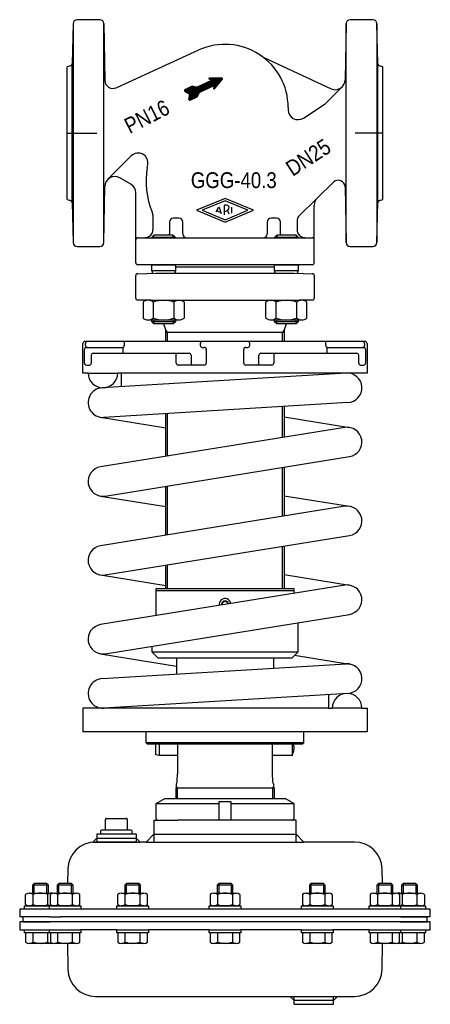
# Model space of a CAD drawing. Extents: x -104 to 104, y -413 to 86.
import ezdxf
from ezdxf.enums import TextEntityAlignment as Align

# ---------------------------------------------------------------- set-up
doc = ezdxf.new("R2010")
doc.units = 0
doc.layers.get('0').update_dxf_attribs({"linetype": 'CONTINUOUS'})

# ---------------------------------------------------------------- blocks, each defined once
blk = doc.blocks.new('*X0')
at = {"color": 7}
for p, q in [((-17.12, 45.67), (-7.82, 54.97)), ((-16.59, 45.92), (-7.29, 55.22)), ((-16.06, 46.17), (-6.76, 55.47)), ((-12.43, 49.51), (-5.34, 56.6)), ((-11.9, 49.76), (-5.05, 56.61)), ((-11.37, 50.01), (-4.77, 56.61)), ((-10.84, 50.25), (-4.48, 56.61)), ((-10.31, 50.5), (-4.19, 56.62)), ((-9.78, 50.75), (-3.91, 56.62)), ((-9.25, 51), (-3.62, 56.62)), ((-8.72, 51.24), (-3.34, 56.63)), ((-8.19, 51.49), (-3.05, 56.63)), ((-8.13, 56.35), (-7.92, 56.57)), ((-8.06, 56.14), (-7.63, 56.57)), ((-7.88, 56.04), (-7.34, 56.58)), ((-7.68, 55.96), (-7.06, 56.58)), ((-7.66, 51.74), (-2.76, 56.63)), ((-7.49, 55.87), (-6.77, 56.58)), ((-7.29, 55.78), (-6.49, 56.59)), ((-7.13, 51.98), (-2.48, 56.64)), ((-7.1, 55.69), (-6.2, 56.59)), ((-6.9, 55.61), (-5.91, 56.6)), ((-6.71, 55.52), (-5.63, 56.6)), ((-6.6, 52.23), (-2.19, 56.64)), ((-6.07, 52.48), (-1.9, 56.64)), ((-5.81, 51.32), (-1.75, 55.38)), ((-5.72, 51.7), (-1.25, 56.16)), ((-5.61, 52.09), (-1.31, 56.39)), ((-5.54, 52.73), (-1.63, 56.63)), ((-5.49, 52.49), (-1.44, 56.54)), ((-20.53, 50.47), (-20.08, 50.91)), ((-20.5, 50.21), (-19.55, 51.16)), ((-20.39, 50.03), (-19.02, 51.4)), ((-20.23, 49.92), (-18.49, 51.65)), ((-20.05, 49.81), (-17.96, 51.9)), ((-19.88, 49.7), (-17.43, 52.14)), ((-19.7, 49.59), (-16.9, 52.39)), ((-19.53, 49.49), (-16.48, 52.53)), ((-19.35, 49.38), (-16.24, 52.49)), ((-19.17, 49.27), (-16.01, 52.44)), ((-19, 49.17), (-15.78, 52.39)), ((-18.82, 49.06), (-15.54, 52.34)), ((-18.65, 48.95), (-15.31, 52.29)), ((-18.47, 48.85), (-15.08, 52.24)), ((-18.42, 45.79), (-10.47, 53.74)), ((-18.39, 46.1), (-11, 53.49)), ((-18.34, 45.58), (-9.94, 53.99)), ((-18.34, 46.43), (-11.53, 53.24)), ((-18.29, 46.77), (-12.06, 53)), ((-18.29, 48.74), (-14.84, 52.19)), ((-18.23, 47.1), (-12.59, 52.75)), ((-18.2, 45.44), (-9.41, 54.23)), ((-18.18, 47.44), (-13.12, 52.5)), ((-18.15, 48.6), (-14.61, 52.14)), ((-18.13, 47.77), (-13.65, 52.26)), ((-18.08, 48.1), (-14.12, 52.06)), ((-18.06, 48.4), (-14.37, 52.09)), ((-18, 45.36), (-8.88, 54.48)), ((-17.65, 45.42), (-8.35, 54.73)), ((-5.71, 51.14), (-3.49, 53.36)), ((-5.46, 51.11), (-5.23, 51.34)), ((-15.53, 46.41), (-13.1, 48.84)), ((-15, 46.66), (-13.43, 48.23)), ((-14.47, 46.91), (-13.75, 47.63))]:
    blk.add_line(p, q, dxfattribs=at)
blk = doc.blocks.new('DMA160', base_point=(-104, -413.23))
at = {"color": 7}
for p, q in [((-34.87, -311.44), (-30.5, -308.92)), ((-30.5, -308.92), (-24.9, -308.92)), ((-24.9, -308.92), (-24.05, -308.92)), ((-24.05, -308.92), (24.05, -308.92)), ((24.05, -308.92), (24.9, -308.92)), ((24.9, -308.92), (30.5, -308.92)), ((34.87, -311.44), (30.5, -308.92)), ((-34.87, -318.92), (-34.87, -311.44)), ((-34.87, -311.44), (-3, -311.44)), ((-3, -310.42), (3, -310.42)), ((-3, -319.92), (-3, -310.42)), ((3, -310.42), (3, -319.92)), ((3, -311.44), (34.87, -311.44)), ((34.87, -311.44), (34.87, -318.92)), ((-60.5, -324.92), (-60.5, -319.42)), ((-60, -318.92), (-50, -318.92)), ((-49.5, -319.42), (-49.5, -324.92)), ((-36, -319.92), (-36, -330.92)), ((-36, -319.92), (-33.87, -319.92)), ((-33.87, -319.92), (-24.05, -319.92)), ((-3, -319.92), (-24.05, -319.92)), ((3, -319.92), (-3, -319.92)), ((33.87, -319.92), (3, -319.92)), ((36, -319.92), (33.87, -319.92)), ((36, -330.92), (36, -319.92)), ((-65, -328.92), (-67, -330.92)), ((-65, -326.92), (-65, -330.92)), ((-63, -326.92), (-65, -326.92)), ((-65, -328.92), (-45, -328.92)), ((-63, -325.42), (-63, -326.92)), ((-47, -326.92), (-63, -326.92)), ((-47.5, -324.92), (-62.5, -324.92)), ((-47, -326.92), (-47, -325.42)), ((-45, -326.92), (-47, -326.92)), ((-45, -326.92), (-45, -330.92)), ((-45, -328.92), (-43, -330.92)), ((-36, -326.92), (-40, -330.92)), ((-36, -326.92), (36, -326.92)), ((40, -330.92), (36, -326.92)), ((-67, -330.92), (-65.58, -330.92)), ((-45, -330.92), (-65.58, -330.92)), ((-65.58, -330.92), (-65, -330.92)), ((-65, -330.92), (-45, -330.92)), ((-45, -330.92), (-43, -330.92)), ((-40, -330.92), (-43, -330.92)), ((-40, -330.92), (-36, -330.92)), ((-36, -330.92), (36, -330.92)), ((36, -330.92), (40, -330.92)), ((65.58, -330.92), (40, -330.92)), ((-79.58, -344.67), (-79.71, -352.02)), ((79.71, -352.02), (79.58, -344.67)), ((-96.7, -352.02), (-97.5, -352.82)), ((-97.5, -352.82), (-97.5, -356.81)), ((-89.5, -352.82), (-97.5, -352.82)), ((-90.3, -352.02), (-96.7, -352.02)), ((-96.7, -356.81), (-96.7, -352.02)), ((-89.5, -352.82), (-90.3, -352.02)), ((-90.3, -356.81), (-90.3, -352.02)), ((-89.5, -356.81), (-89.5, -352.82)), ((-84.17, -352.02), (-84.97, -352.82)), ((-76.97, -352.82), (-84.97, -352.82)), ((-84.97, -352.82), (-84.97, -356.81)), ((-77.77, -352.02), (-84.17, -352.02)), ((-84.17, -356.81), (-84.17, -352.02)), ((-76.97, -352.82), (-77.77, -352.02)), ((-77.77, -356.81), (-77.77, -352.02)), ((-76.97, -356.81), (-76.97, -352.82)), ((-49.95, -352.02), (-50.75, -352.82)), ((-50.75, -352.82), (-50.75, -356.81)), ((-42.75, -352.82), (-50.75, -352.82)), ((-43.55, -352.02), (-49.95, -352.02)), ((-49.95, -356.81), (-49.95, -352.02)), ((-42.75, -352.82), (-43.55, -352.02)), ((-43.55, -356.81), (-43.55, -352.02)), ((-42.75, -356.81), (-42.75, -352.82)), ((-3.2, -352.02), (-4, -352.82)), ((4, -352.82), (-4, -352.82)), ((-4, -352.82), (-4, -356.81)), ((3.2, -352.02), (-3.2, -352.02)), ((-3.2, -352.02), (-3.2, -356.81)), ((4, -352.82), (3.2, -352.02)), ((3.2, -352.02), (3.2, -356.81)), ((4, -356.81), (4, -352.82)), ((43.55, -352.02), (42.75, -352.82)), ((42.75, -352.82), (42.75, -356.81)), ((50.75, -352.82), (42.75, -352.82)), ((43.55, -352.02), (43.55, -356.81)), ((49.95, -352.02), (43.55, -352.02)), ((49.95, -352.02), (49.95, -356.81)), ((50.75, -352.82), (49.95, -352.02)), ((50.75, -356.81), (50.75, -352.82)), ((77.77, -352.02), (76.97, -352.82)), ((84.97, -352.82), (76.97, -352.82)), ((76.97, -352.82), (76.97, -356.81)), ((84.17, -352.02), (77.77, -352.02)), ((77.77, -352.02), (77.77, -356.81)), ((84.97, -352.82), (84.17, -352.02)), ((84.17, -352.02), (84.17, -356.81)), ((84.97, -356.81), (84.97, -352.82)), ((90.3, -352.02), (89.5, -352.82)), ((89.5, -352.82), (89.5, -356.81)), ((97.5, -352.82), (89.5, -352.82)), ((90.3, -352.02), (90.3, -356.81)), ((96.7, -352.02), (90.3, -352.02)), ((96.7, -352.02), (96.7, -356.81)), ((97.5, -352.82), (96.7, -352.02)), ((97.5, -356.81), (97.5, -352.82)), ((-101.01, -362.65), (-101.01, -357.48)), ((-99.13, -356.81), (-97.5, -356.81)), ((-97.5, -356.81), (-96.7, -356.81)), ((-97.25, -362.65), (-97.25, -357.48)), ((-96.7, -356.81), (-90.3, -356.81)), ((-90.3, -356.81), (-89.5, -356.81)), ((-89.75, -362.65), (-89.75, -357.48)), ((-89.5, -356.81), (-87.87, -356.81)), ((-88.48, -362.65), (-88.48, -357.48)), ((-86.6, -356.81), (-84.97, -356.81)), ((-84.97, -356.81), (-84.17, -356.81)), ((-84.73, -362.65), (-84.73, -357.48)), ((-84.17, -356.81), (-77.77, -356.81)), ((-77.77, -356.81), (-76.97, -356.81)), ((-77.22, -362.65), (-77.22, -357.48)), ((-76.97, -356.81), (-75.34, -356.81)), ((-73.47, -362.65), (-73.47, -357.48)), ((-54.26, -362.65), (-54.26, -357.48)), ((-52.38, -356.81), (-50.75, -356.81)), ((-50.75, -356.81), (-49.95, -356.81)), ((-50.5, -362.65), (-50.5, -357.48)), ((-49.95, -356.81), (-43.55, -356.81)), ((-43.55, -356.81), (-42.75, -356.81)), ((-43, -362.65), (-43, -357.48)), ((-42.75, -356.81), (-41.12, -356.81)), ((-39.24, -362.65), (-39.24, -357.48)), ((-7.51, -357.48), (-7.51, -362.65)), ((-5.63, -356.81), (-4, -356.81)), ((-4, -356.81), (-3.2, -356.81)), ((-3.75, -357.48), (-3.75, -362.65)), ((-3.2, -356.81), (3.2, -356.81)), ((3.2, -356.81), (4, -356.81)), ((3.75, -357.48), (3.75, -362.65)), ((4, -356.81), (5.63, -356.81)), ((7.51, -357.48), (7.51, -362.65)), ((39.24, -357.48), (39.24, -362.65)), ((41.12, -356.81), (42.75, -356.81)), ((42.75, -356.81), (43.55, -356.81)), ((43, -357.48), (43, -362.65)), ((43.55, -356.81), (49.95, -356.81)), ((49.95, -356.81), (50.75, -356.81)), ((50.5, -357.48), (50.5, -362.65)), ((50.75, -356.81), (52.38, -356.81)), ((54.26, -357.48), (54.26, -362.65)), ((73.47, -357.48), (73.47, -362.65)), ((75.34, -356.81), (76.97, -356.81)), ((76.97, -356.81), (77.77, -356.81)), ((77.22, -357.48), (77.22, -362.65)), ((77.77, -356.81), (84.17, -356.81)), ((84.17, -356.81), (84.97, -356.81)), ((84.73, -357.48), (84.73, -362.65)), ((84.97, -356.81), (86.6, -356.81)), ((87.87, -356.81), (89.5, -356.81)), ((88.48, -357.48), (88.48, -362.65)), ((89.5, -356.81), (90.3, -356.81)), ((89.75, -357.48), (89.75, -362.65)), ((90.3, -356.81), (96.7, -356.81)), ((96.7, -356.81), (97.5, -356.81)), ((97.25, -357.48), (97.25, -362.65)), ((97.5, -356.81), (99.13, -356.81)), ((101.01, -357.48), (101.01, -362.65)), ((-101.5, -364.92), (-101.5, -363.32)), ((-101.5, -363.32), (-101.01, -363.32)), ((-101.01, -363.32), (-88.97, -363.32)), ((-89, -363.31), (-99.13, -363.31)), ((-87.87, -363.31), (-89, -363.31)), ((-82.96, -363.32), (-89, -363.31)), ((-88.97, -364.92), (-88.97, -363.32)), ((-88.97, -363.32), (-88.48, -363.32)), ((-88.48, -363.32), (-85.99, -363.32)), ((-75.34, -363.31), (-86.6, -363.31)), ((-85.99, -363.32), (-85.5, -363.32)), ((-85.5, -363.32), (-82.96, -363.32)), ((-84.97, -363.31), (-84.97, -363.32)), ((-84.17, -363.32), (-84.17, -363.31)), ((-82.96, -363.32), (-76.97, -363.32)), ((-77.77, -363.32), (-77.77, -363.31)), ((-76.97, -363.32), (-76.97, -363.31)), ((-76.97, -363.32), (-76.77, -363.32)), ((-76.77, -363.32), (-73.47, -363.32)), ((-73.47, -363.32), (-72.97, -363.32)), ((-72.97, -363.32), (-72.97, -364.92)), ((-54.75, -364.92), (-54.75, -363.32)), ((-54.75, -363.32), (-54.26, -363.32)), ((-54.26, -363.32), (-42.75, -363.32)), ((-41.12, -363.31), (-52.38, -363.31)), ((-50.75, -363.31), (-50.75, -363.32)), ((-49.95, -363.32), (-49.95, -363.31)), ((-43.55, -363.32), (-43.55, -363.31)), ((-42.75, -363.32), (-42.75, -363.31)), ((-42.75, -363.32), (-42.55, -363.32)), ((-42.55, -363.32), (-39.24, -363.32)), ((-39.24, -363.32), (-38.75, -363.32)), ((-38.75, -363.32), (-38.75, -364.92)), ((-8, -364.92), (-8, -363.32)), ((-8, -363.32), (-7.51, -363.32)), ((-7.51, -363.32), (-4.2, -363.32)), ((5.63, -363.31), (-5.63, -363.31)), ((-4.2, -363.32), (-4, -363.32)), ((-4, -363.31), (-4, -363.32)), ((-4, -363.32), (7.51, -363.32)), ((-3.2, -363.31), (-3.2, -363.32)), ((3.2, -363.31), (3.2, -363.32)), ((4, -363.32), (4, -363.31)), ((7.51, -363.32), (8, -363.32)), ((8, -363.32), (8, -364.92)), ((38.75, -364.92), (38.75, -363.32)), ((38.75, -363.32), (39.24, -363.32)), ((39.24, -363.32), (42.55, -363.32)), ((52.38, -363.31), (41.12, -363.31)), ((42.55, -363.32), (42.75, -363.32)), ((42.75, -363.31), (42.75, -363.32)), ((42.75, -363.32), (54.26, -363.32)), ((43.55, -363.31), (43.55, -363.32)), ((49.95, -363.31), (49.95, -363.32)), ((50.75, -363.32), (50.75, -363.31)), ((54.26, -363.32), (54.75, -363.32)), ((54.75, -363.32), (54.75, -364.92)), ((72.97, -364.92), (72.97, -363.32)), ((72.97, -363.32), (73.47, -363.32)), ((73.47, -363.32), (76.77, -363.32)), ((86.6, -363.31), (75.34, -363.31)), ((76.77, -363.32), (76.97, -363.32)), ((76.97, -363.31), (76.97, -363.32)), ((76.97, -363.32), (85.5, -363.32)), ((77.77, -363.31), (77.77, -363.32)), ((84.17, -363.31), (84.17, -363.32)), ((89, -363.31), (84.97, -363.32)), ((84.97, -363.32), (84.97, -363.31)), ((85.5, -363.32), (85.62, -363.32)), ((85.62, -363.32), (85.99, -363.32)), ((85.99, -363.32), (88.48, -363.32)), ((89, -363.31), (87.87, -363.31)), ((88.48, -363.32), (88.97, -363.32)), ((88.97, -363.32), (101.01, -363.32)), ((88.97, -363.32), (88.97, -364.92)), ((99.41, -363.3), (89, -363.31)), ((101.01, -363.32), (101.5, -363.32)), ((101.5, -363.32), (101.5, -364.92)), ((-104, -364.92), (-104, -368.92)), ((-99.13, -364.92), (-104, -364.92)), ((-102.5, -368.92), (-104, -368.92)), ((-102.5, -368.92), (-102.5, -371.42)), ((-89, -368.92), (-102.5, -368.92)), ((-99.13, -364.92), (-101.5, -364.92)), ((98, -364.91), (-99.13, -364.91)), ((-89, -364.92), (-99.13, -364.92)), ((-82.95, -364.92), (-89, -364.92)), ((-88.97, -364.92), (-89, -364.92)), ((-89, -368.92), (-83.37, -368.92)), ((-85.5, -364.92), (-88.97, -364.92)), ((-72.97, -364.92), (-85.5, -364.92)), ((-84.97, -364.92), (-84.97, -364.92)), ((83.37, -368.92), (-83.37, -368.92)), ((-76.97, -364.92), (-76.97, -364.92)), ((-38.75, -364.92), (-54.75, -364.92)), ((-50.75, -364.92), (-50.75, -364.92)), ((-42.75, -364.92), (-42.75, -364.92)), ((8, -364.92), (-8, -364.92)), ((-4, -364.92), (-4, -364.92)), ((4, -364.92), (4, -364.92)), ((54.75, -364.92), (38.75, -364.92)), ((42.75, -364.92), (42.75, -364.92)), ((50.75, -364.92), (50.75, -364.92)), ((85.5, -364.92), (72.97, -364.92)), ((76.97, -364.92), (76.97, -364.92)), ((89, -368.92), (83.37, -368.92)), ((84.97, -364.92), (84.97, -364.92)), ((88.97, -364.92), (85.5, -364.92)), ((89, -364.92), (88.97, -364.92)), ((101.5, -364.92), (89, -364.92)), ((98, -368.91), (89, -368.92)), ((89, -368.92), (102.5, -368.92)), ((90.3, -368.92), (90.3, -368.92)), ((96.7, -368.91), (96.7, -368.92)), ((97.5, -368.92), (97.5, -368.91)), ((104, -364.91), (98, -364.91)), ((104, -368.91), (98, -368.91)), ((102.5, -371.42), (102.5, -368.92)), ((104, -368.91), (104, -364.91)), ((-104, -371.42), (-104, -375.42)), ((-102.5, -371.42), (-104, -371.42)), ((-102.5, -371.42), (-88.5, -371.42)), ((-86.5, -371.42), (-102.5, -371.42)), ((-84, -371.42), (-86.5, -371.42)), ((84, -371.42), (-84, -371.42)), ((86.5, -371.42), (84, -371.42)), ((102.5, -371.42), (86.5, -371.42)), ((88.5, -371.42), (102.5, -371.42)), ((104, -371.42), (102.5, -371.42)), ((104, -375.42), (104, -371.42)), ((-104, -375.42), (-89, -375.42)), ((-101.5, -375.42), (-89, -375.42)), ((-101.5, -377.02), (-101.5, -375.42)), ((-101.01, -377.02), (-101.5, -377.02)), ((-101.01, -377.02), (-101.01, -381.66)), ((-88.97, -377.02), (-101.01, -377.02)), ((-97.25, -381.66), (-97.25, -377.02)), ((-89.75, -381.66), (-89.75, -377.02)), ((-89, -375.42), (-82.95, -375.42)), ((-89, -375.42), (-85.5, -375.42)), ((-88.97, -375.42), (-85.5, -375.42)), ((-88.97, -377.02), (-88.97, -375.42)), ((-88.48, -377.02), (-88.97, -377.02)), ((-85.99, -377.02), (-88.48, -377.02)), ((-88.48, -377.02), (-88.48, -381.66)), ((-85.5, -377.02), (-88.48, -377.02)), ((-85.5, -375.42), (-72.97, -375.42)), ((-76.97, -377.02), (-85.5, -377.02)), ((-76.77, -377.02), (-85.5, -377.02)), ((-84.97, -375.42), (-84.97, -375.42)), ((-84.73, -381.66), (-84.73, -377.02)), ((-77.22, -381.66), (-77.22, -377.02)), ((-76.97, -375.42), (-76.97, -375.42)), ((-76.77, -377.02), (-76.97, -377.02)), ((-73.47, -377.02), (-76.77, -377.02)), ((-72.97, -377.02), (-76.77, -377.02)), ((-73.47, -381.66), (-73.47, -377.02)), ((-54.75, -375.42), (-72.97, -375.42)), ((-72.97, -375.42), (-72.97, -377.02)), ((-54.75, -375.42), (-38.75, -375.42)), ((-54.75, -377.02), (-54.75, -375.42)), ((-54.26, -377.02), (-54.75, -377.02)), ((-54.26, -377.02), (-54.26, -381.66)), ((-42.75, -377.02), (-54.26, -377.02)), ((-42.55, -377.02), (-54.26, -377.02)), ((-50.75, -375.42), (-50.75, -375.42)), ((-50.5, -381.66), (-50.5, -377.02)), ((-43, -381.66), (-43, -377.02)), ((-42.75, -375.42), (-42.75, -375.42)), ((-42.55, -377.02), (-42.75, -377.02)), ((-39.24, -377.02), (-42.55, -377.02)), ((-38.75, -377.02), (-42.55, -377.02)), ((-39.24, -381.66), (-39.24, -377.02)), ((-8, -375.42), (-38.75, -375.42)), ((-38.75, -375.42), (-38.75, -377.02)), ((-8, -375.42), (8, -375.42)), ((-8, -377.02), (-8, -375.42)), ((-4.2, -377.02), (-8, -377.02)), ((-7.51, -377.02), (-7.51, -381.66)), ((-4.2, -377.02), (-7.51, -377.02)), ((-4, -377.02), (-4.2, -377.02)), ((-4, -375.42), (-4, -375.42)), ((7.51, -377.02), (-4, -377.02)), ((-3.75, -377.02), (-3.75, -381.66)), ((3.75, -377.02), (3.75, -381.66)), ((4, -375.42), (4, -375.42)), ((7.51, -381.66), (7.51, -377.02)), ((8, -377.02), (7.51, -377.02)), ((38.75, -375.42), (8, -375.42)), ((8, -375.42), (8, -377.02)), ((38.75, -375.42), (54.75, -375.42)), ((38.75, -377.02), (38.75, -375.42)), ((42.55, -377.02), (38.75, -377.02)), ((39.24, -377.02), (39.24, -381.66)), ((42.55, -377.02), (39.24, -377.02)), ((42.75, -377.02), (42.55, -377.02)), ((54.26, -377.02), (42.55, -377.02)), ((42.75, -375.42), (42.75, -375.42)), ((54.26, -377.02), (42.75, -377.02)), ((43, -377.02), (43, -381.66)), ((50.5, -377.02), (50.5, -381.66)), ((50.75, -375.42), (50.75, -375.42)), ((54.75, -377.02), (54.26, -377.02)), ((54.26, -381.66), (54.26, -377.02)), ((72.97, -375.42), (54.75, -375.42)), ((54.75, -375.42), (54.75, -377.02)), ((72.97, -375.42), (85.5, -375.42)), ((72.97, -377.02), (72.97, -375.42)), ((76.77, -377.02), (72.97, -377.02)), ((73.47, -377.02), (73.47, -381.66)), ((76.77, -377.02), (73.47, -377.02)), ((76.97, -377.02), (76.77, -377.02)), ((76.97, -375.42), (76.97, -375.42)), ((85.5, -377.02), (76.97, -377.02)), ((77.22, -377.02), (77.22, -381.66)), ((84.73, -377.02), (84.73, -381.66)), ((84.97, -375.42), (84.97, -375.42)), ((85.5, -375.42), (88.97, -375.42)), ((85.62, -377.02), (85.5, -377.02)), ((88.48, -377.02), (85.62, -377.02)), ((85.99, -377.02), (85.62, -377.02)), ((88.48, -377.02), (85.99, -377.02)), ((88.48, -381.66), (88.48, -377.02)), ((88.97, -377.02), (88.48, -377.02)), ((88.97, -375.42), (88.97, -377.02)), ((88.97, -375.42), (89, -375.42)), ((101.01, -377.02), (88.97, -377.02)), ((89, -375.42), (101.5, -375.42)), ((89, -375.42), (104, -375.42)), ((89.75, -377.02), (89.75, -381.66)), ((97.25, -377.02), (97.25, -381.66)), ((101.5, -377.02), (101.01, -377.02)), ((101.01, -381.66), (101.01, -377.02)), ((101.5, -375.42), (101.5, -377.02)), ((-87.87, -382.32), (-99.13, -382.32)), ((-75.34, -382.32), (-86.6, -382.32)), ((-79.81, -382.26), (-79.58, -395.48)), ((-41.12, -382.32), (-52.38, -382.32)), ((5.63, -382.32), (-5.63, -382.32)), ((52.38, -382.32), (41.12, -382.32)), ((86.6, -382.32), (75.34, -382.32)), ((79.58, -395.48), (79.81, -382.26)), ((99.13, -382.32), (87.87, -382.32)), ((-65.58, -409.23), (33, -409.23)), ((35, -411.23), (33, -409.23)), ((33, -409.23), (35, -409.23)), ((35, -409.23), (55, -409.23)), ((35, -413.23), (35, -409.23)), ((55, -409.23), (57, -409.23)), ((55, -413.23), (55, -409.23)), ((57, -409.23), (55, -411.23)), ((57, -409.23), (65.58, -409.23)), ((55, -411.23), (35, -411.23)), ((35, -413.23), (55, -413.23))]:
    blk.add_line(p, q, dxfattribs=at)
for centre, radius, start, end in [((-60, -319.42), 0.5, 90, 180), ((-50, -319.42), 0.5, 0, 90), ((-33.87, -318.92), 1, 180, 270), ((33.87, -318.92), 1, 270, 0), ((-62.5, -325.42), 0.5, 90, 180), ((-47.5, -325.42), 0.5, 0, 90), ((-65.58, -344.92), 14, 90, 179), ((65.58, -344.92), 14, 1, 90), ((-99.13, -359.8), 2.99, 51.0528, 128.9472), ((-93.5, -367.76), 10.94, 69.9474, 110.0526), ((-87.87, -359.8), 2.99, 77.7343, 128.9472), ((-86.6, -359.8), 2.99, 51.0528, 128.9472), ((-80.97, -367.76), 10.94, 69.9474, 110.0526), ((-75.34, -359.8), 2.99, 51.0528, 128.9472), ((-52.38, -359.8), 2.99, 51.0528, 128.9472), ((-46.75, -367.76), 10.94, 69.9474, 110.0526), ((-41.12, -359.8), 2.99, 51.0528, 128.9472), ((-5.63, -359.8), 2.99, 51.0528, 128.9472), ((0, -367.76), 10.94, 69.9474, 110.0526), ((5.63, -359.8), 2.99, 51.0528, 128.9472), ((41.12, -359.8), 2.99, 51.0528, 128.9472), ((46.75, -367.76), 10.94, 69.9474, 110.0526), ((52.38, -359.8), 2.99, 51.0528, 128.9472), ((75.34, -359.8), 2.99, 51.0528, 128.9472), ((80.97, -367.76), 10.94, 69.9474, 110.0526), ((86.6, -359.8), 2.99, 51.0528, 128.9472), ((87.87, -359.8), 2.99, 51.0528, 102.2657), ((93.5, -367.76), 10.94, 69.9474, 110.0526), ((99.13, -359.8), 2.99, 51.0528, 128.9472), ((-99.13, -360.33), 2.99, 231.0528, 308.9472), ((-93.5, -352.37), 10.94, 249.9474, 290.0526), ((-87.87, -360.33), 2.99, 231.0528, 282.2657), ((-86.6, -360.33), 2.99, 231.0528, 308.9472), ((-80.97, -352.37), 10.94, 249.9474, 290.0526), ((-75.34, -360.33), 2.99, 231.0528, 308.9472), ((-52.38, -360.33), 2.99, 231.0528, 308.9472), ((-46.75, -352.37), 10.94, 249.9474, 290.0526), ((-41.12, -360.33), 2.99, 231.0528, 308.9472), ((-5.63, -360.33), 2.99, 231.0528, 308.9472), ((0, -352.37), 10.94, 249.9474, 290.0526), ((5.63, -360.33), 2.99, 231.0528, 308.9472), ((41.12, -360.33), 2.99, 231.0528, 308.9472), ((46.75, -352.37), 10.94, 249.9474, 290.0526), ((52.38, -360.33), 2.99, 231.0528, 308.9472), ((75.34, -360.33), 2.99, 231.0528, 308.9472), ((80.97, -352.37), 10.94, 249.9474, 290.0526), ((86.6, -360.33), 2.99, 231.0528, 308.9472), ((87.87, -360.33), 2.99, 257.7343, 308.9472), ((93.5, -352.37), 10.94, 249.9474, 268.2442), ((93.5, -352.37), 10.94, 271.8972, 290.0526), ((99.13, -360.33), 2.99, 231.0528, 265.0561), ((99.13, -360.33), 2.99, 274.9439, 275.3162), ((99.13, -360.33), 2.99, 275.3162, 308.9472), ((87.5, -371.42), 1, 359.9999999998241, 0), ((-99.13, -379.33), 2.99, 231.0528, 308.9472), ((-93.5, -371.37), 10.94, 249.9474, 290.0526), ((-87.87, -379.33), 2.99, 231.0528, 282.2657), ((-86.6, -379.33), 2.99, 231.0528, 308.9472), ((-80.97, -371.37), 10.94, 249.9474, 290.0526), ((-75.34, -379.33), 2.99, 231.0528, 308.9472), ((-52.38, -379.33), 2.99, 231.0528, 308.9472), ((-46.75, -371.37), 10.94, 249.9474, 290.0526), ((-41.12, -379.33), 2.99, 231.0528, 308.9472), ((-5.63, -379.33), 2.99, 231.0528, 308.9472), ((0, -371.37), 10.94, 249.9474, 290.0526), ((5.63, -379.33), 2.99, 231.0528, 308.9472), ((41.12, -379.33), 2.99, 231.0528, 308.9472), ((46.75, -371.37), 10.94, 249.9474, 290.0526), ((52.38, -379.33), 2.99, 231.0528, 308.9472), ((75.34, -379.33), 2.99, 231.0528, 308.9472), ((80.97, -371.37), 10.94, 249.9474, 290.0526), ((86.6, -379.33), 2.99, 231.0528, 308.9472), ((87.87, -379.33), 2.99, 257.7343, 308.9472), ((93.5, -371.37), 10.94, 249.9474, 290.0526), ((99.13, -379.33), 2.99, 231.0528, 308.9472), ((-65.58, -395.23), 14, 181, 270), ((65.58, -395.23), 14, 270, 359)]:
    blk.add_arc(centre, radius, start, end, dxfattribs=at)

msp = doc.modelspace()

# ---------------------------------------------------------------- linework, layer by layer
at = {"color": 7}
for p, q in [((-63.36, 86.16), (-74.94, 86.16)), ((74.94, 86.16), (63.36, 86.16)), ((-76.94, 84.22), (-77.48, 63.73)), ((-76.94, 84.22), (-76.94, -26.89)), ((-61.36, 84.2), (-60.85, 55.25)), ((-61.36, -26.87), (-61.36, 84.2)), ((61.36, 84.2), (60.86, 55.66)), ((61.36, -26.87), (61.36, 84.2)), ((77.48, 63.73), (76.94, 84.22)), ((76.94, 84.22), (76.94, -26.89)), ((-55.2, 51.68), (-13.22, 70.8)), ((19.28, 67.21), (53.75, 51.13)), ((-78.22, 62.79), (-80, 62.31)), ((-77.48, -6.4), (-77.48, 63.73)), ((77.48, -6.4), (77.48, 63.73)), ((80, 62.31), (78.22, 62.79)), ((-13.96, 52.11), (-6.68, 55.51)), ((-7.99, 56.09), (-6.68, 55.51)), ((-1.75, 56.65), (-7.89, 56.57)), ((-5.37, 51.17), (-1.38, 55.81)), ((-20.29, 49.95), (-18.3, 48.74)), ((-20.24, 50.83), (-16.71, 52.48)), ((-16.4, 52.52), (-14.28, 52.07)), ((-12.69, 49.39), (-5.41, 52.79)), ((-5.41, 52.79), (-5.8, 51.41)), ((51.06, 43.79), (59.4, 52.13)), ((-18.06, 48.24), (-18.41, 45.93)), ((-17.71, 45.4), (-14.17, 47.04)), ((-13.95, 47.26), (-12.92, 49.17)), ((32, 41.66), (32, 40.49)), ((39.72, 36.3), (50.24, 43.13)), ((-47.56, 17.04), (-59.33, 5.27)), ((-39.36, 11.27), (-39.13, 12.47)), ((-47.7, 2.73), (-53.36, 5.99)), ((-61.36, -26.87), (-60.86, 1.66)), ((54.92, 3.75), (37.7, -13.12)), ((60.87, 1.31), (61.36, -26.87)), ((-80, -4.98), (-78.22, -5.46)), ((-45.2, -37.14), (-45.2, -1.6)), ((0, -4.47), (-14.5, -10.47)), ((14.5, -10.47), (0, -4.47)), ((78.22, -5.46), (80, -4.98)), ((-77.48, -6.4), (-76.94, -26.89)), ((0, -5.66), (-11.62, -10.47)), ((-4.46, -11.24), (-3.29, -9.23)), ((-1.8, -12.34), (-2.76, -9.29)), ((-0.47, -8.42), (-0.47, -12.89)), ((11.62, -10.47), (0, -5.66)), ((3.52, -11.96), (3.52, -8.93)), ((45.2, -37.14), (45.2, -7.87)), ((76.94, -26.89), (77.48, -6.4)), ((-36.5, -13.03), (-36.5, -20.37)), ((-23.4, -14.47), (-26.1, -14.47)), ((-14.5, -10.47), (0, -16.47)), ((-11.62, -10.47), (0, -15.28)), ((-4.17, -10.76), (-2.02, -11.65)), ((0, -15.28), (11.62, -10.47)), ((0, -16.47), (14.5, -10.47)), ((2.08, -12.55), (1.23, -10.5)), ((26.1, -14.47), (23.4, -14.47)), ((-28.1, -16.47), (-28.1, -22.47)), ((-21.4, -22.47), (-21.4, -16.47)), ((21.4, -16.47), (21.4, -22.47)), ((28.1, -22.47), (28.1, -16.47)), ((36.5, -15.98), (36.5, -20.37)), ((-44.23, -24.47), (-40.4, -24.37)), ((-44.23, -24.47), (44.23, -24.47)), ((-36.01, -23.15), (-37.11, -24.25)), ((-25.11, -24.25), (-37.11, -24.25)), ((-37.11, -24.25), (-37.11, -24.47)), ((-26.21, -23.15), (-36.01, -23.15)), ((-36.01, -24.47), (-36.01, -23.15)), ((-25.11, -24.25), (-26.21, -23.15)), ((-26.21, -24.47), (-26.21, -23.15)), ((-25.11, -24.47), (-25.11, -24.25)), ((26.21, -23.15), (25.11, -24.25)), ((25.11, -24.25), (25.11, -24.47)), ((37.11, -24.25), (25.11, -24.25)), ((36.01, -23.15), (26.21, -23.15)), ((26.21, -23.15), (26.21, -24.47)), ((37.11, -24.25), (36.01, -23.15)), ((36.01, -23.15), (36.01, -24.47)), ((37.11, -24.47), (37.11, -24.25)), ((40.4, -24.37), (44.23, -24.47)), ((-74.94, -28.84), (-63.36, -28.84)), ((63.36, -28.84), (74.94, -28.84)), ((-37.5, -38.32), (-44.23, -38.14)), ((44.23, -38.14), (-44.23, -38.14)), ((-37.11, -38.15), (-37.11, -38.14)), ((-37.11, -41.15), (-37.11, -38.15)), ((-37.11, -38.15), (-25.11, -38.15)), ((-25.11, -38.15), (-25.11, -38.14)), ((-25.11, -38.15), (-25.11, -41.15)), ((25.11, -39.34), (-25.11, -39.34)), ((25.11, -39.34), (-25.11, -39.34)), ((25.11, -38.14), (25.11, -38.15)), ((25.11, -38.15), (37.11, -38.15)), ((25.11, -41.15), (25.11, -38.15)), ((37.11, -38.14), (37.11, -38.15)), ((37.11, -38.15), (37.11, -41.15)), ((44.23, -38.14), (37.5, -38.32)), ((-45.21, -55.01), (-45.21, -43.66)), ((-44.23, -42.66), (-35, -42.42)), ((-37.11, -41.15), (-36.78, -42.46)), ((-25.11, -41.15), (-37.11, -41.15)), ((-35, -42.42), (35, -42.42)), ((-25.11, -41.15), (-25.44, -42.42)), ((25.44, -42.42), (25.11, -41.15)), ((37.11, -41.15), (25.11, -41.15)), ((35, -42.42), (44.23, -42.66)), ((36.78, -42.46), (37.11, -41.15)), ((45.21, -43.66), (45.21, -55.01)), ((-37.53, -56.13), (-44.22, -56.01)), ((-41.5, -57.05), (-41.5, -65.21)), ((-37.53, -56.13), (37.53, -56.13)), ((-36.31, -57.05), (-36.31, -65.21)), ((-25.92, -57.05), (-25.92, -65.21)), ((-20.72, -57.05), (-20.72, -65.21)), ((20.72, -65.21), (20.72, -57.05)), ((25.92, -65.21), (25.92, -57.05)), ((36.31, -65.21), (36.31, -57.05)), ((44.22, -56.01), (37.53, -56.13)), ((41.5, -65.21), (41.5, -57.05)), ((-38.91, -66.13), (-23.32, -66.13)), ((-37.11, -67.05), (-37.11, -66.13)), ((-36.01, -68.15), (-37.11, -67.05)), ((-25.11, -67.05), (-37.11, -67.05)), ((-36.01, -66.13), (-36.01, -68.15)), ((-26.21, -68.15), (-36.01, -68.15)), ((-31.11, -68.15), (-30.06, -71.04)), ((-26.21, -66.13), (-26.21, -68.15)), ((-25.11, -67.05), (-26.21, -68.15)), ((-25.11, -66.13), (-25.11, -67.05)), ((23.32, -66.13), (38.91, -66.13)), ((25.11, -67.05), (25.11, -66.13)), ((26.21, -68.15), (25.11, -67.05)), ((37.11, -67.05), (25.11, -67.05)), ((26.21, -68.15), (26.21, -66.13)), ((36.01, -68.15), (26.21, -68.15)), ((30.06, -71.04), (31.11, -68.15)), ((36.01, -68.15), (36.01, -66.13)), ((37.11, -67.05), (36.01, -68.15)), ((37.11, -66.13), (37.11, -67.05)), ((30.06, -72.42), (-30.06, -72.42)), ((-30, -77.05), (-30, -72.42)), ((-29.94, -71.52), (-29.05, -72.42)), ((-29.05, -77.05), (-29.05, -72.42)), ((29.05, -72.42), (29.94, -71.52)), ((29.05, -77.05), (29.05, -72.42)), ((30, -72.42), (30, -77.05)), ((-72, -93.05), (-72, -78.05)), ((71, -77.05), (-71, -77.05)), ((-70.69, -79.05), (-70.69, -78.05)), ((-51, -77.05), (-51, -79.05)), ((-12.5, -78.05), (-12.5, -79.05)), ((12.5, -79.05), (12.5, -78.05)), ((51, -79.05), (51, -77.05)), ((70.69, -78.05), (70.69, -79.05)), ((72, -78.05), (72, -93.05)), ((-71.21, -88.05), (-71.21, -81.05)), ((-70.21, -80.05), (-52, -80.05)), ((-67.72, -84.05), (-67.72, -88.05)), ((-66.72, -83.05), (-18.18, -83.05)), ((-51.64, -83.05), (-51.64, -79.98)), ((-24.67, -88.05), (-24.67, -84.05)), ((-17.18, -84.05), (-17.18, -88.05)), ((-11.5, -80.05), (-10.5, -80.05)), ((-9.5, -81.05), (-9.5, -88.05)), ((9.5, -88.05), (9.5, -81.05)), ((10.5, -80.05), (11.5, -80.05)), ((17.18, -88.05), (17.18, -84.05)), ((18.18, -83.05), (66.72, -83.05)), ((24.67, -84.05), (24.67, -88.05)), ((51.64, -79.98), (51.64, -83.05)), ((52, -80.05), (70.37, -80.05)), ((67.72, -88.05), (67.72, -84.05)), ((71.21, -81.05), (71.21, -88.05)), ((-70.21, -89.05), (-68.72, -89.05)), ((-10.5, -89.05), (-23.67, -89.05)), ((23.67, -89.05), (10.5, -89.05)), ((68.72, -89.05), (70.21, -89.05)), ((-69.35, -93.05), (-72, -93.05)), ((-69.35, -93.05), (-54.35, -93.05)), ((61.4, -93.06), (-62.3, -100.56)), ((72, -93.05), (-54.35, -93.05)), ((-52.5, -99.97), (-52.5, -93.05)), ((52.5, -93.05), (52.5, -93.6)), ((62.3, -108.03), (-61.4, -115.53)), ((-30, -135.3), (-30, -113.63)), ((-29.05, -135.15), (-29.05, -113.57)), ((29.05, -125.75), (29.05, -110.05)), ((30, -109.99), (30, -125.6)), ((-63.05, -115.45), (-30, -120.79)), ((30, -115.35), (63.04, -120.64)), ((60.65, -120.64), (-63.05, -140.64)), ((-60.65, -155.45), (63.05, -135.45)), ((29.05, -165.75), (29.05, -140.95)), ((30, -140.79), (30, -165.6)), ((-30, -175.3), (-30, -150.49)), ((-29.05, -175.15), (-29.05, -150.34)), ((-63.05, -155.45), (-30, -160.79)), ((30, -155.3), (63.05, -160.64)), ((60.65, -160.64), (-63.05, -180.64)), ((-60.65, -195.45), (63.05, -175.45)), ((29.05, -202.42), (29.05, -180.95)), ((30, -180.79), (30, -202.42)), ((-30, -202.42), (-30, -190.49)), ((-29.05, -202.42), (-29.05, -190.34)), ((-63.05, -195.45), (-30, -200.79)), ((30, -195.3), (63.05, -200.64)), ((60.65, -200.64), (-63.05, -220.64)), ((-35, -202.42), (-35, -216.11)), ((-31.05, -202.42), (-35, -202.42)), ((-35, -203.42), (35, -203.42)), ((35, -202.42), (-31.05, -202.42)), ((35, -204.79), (35, -202.42)), ((0, -208.69), (-1.5, -209.55)), ((-1.5, -209.55), (-1.5, -210.69)), ((1.5, -209.55), (0, -208.69)), ((1.5, -210.21), (1.5, -209.55)), ((-60.65, -235.45), (63.05, -215.45)), ((37, -234.42), (37, -219.66)), ((-37, -231.63), (-37, -234.42)), ((-37, -234.42), (37, -234.42)), ((-34, -237.42), (-37, -234.42)), ((34, -237.42), (37, -234.42)), ((-63.05, -235.45), (-24.5, -241.68)), ((-34, -237.42), (34, -237.42)), ((-24.5, -237.42), (-24.5, -245.77)), ((24.5, -237.42), (24.5, -242.8)), ((35.27, -236.15), (63.05, -240.64)), ((-62.3, -248.06), (61.4, -240.56)), ((62.3, -255.53), (-61.4, -263.03)), ((52.5, -256.13), (52.5, -263.05)), ((-72, -263.05), (-72, -275.05)), ((-52.5, -263.05), (-72, -263.05)), ((-62.3, -263.03), (-62.08, -263.05)), ((-52.5, -262.49), (-52.5, -263.05)), ((52.5, -263.05), (-52.5, -263.05)), ((52.5, -263.05), (54.35, -263.05)), ((69.35, -263.05), (54.35, -263.05)), ((69.35, -263.05), (72, -263.05)), ((72, -263.05), (72, -275.05)), ((72, -275.05), (-72, -275.05)), ((-40, -280.55), (-40, -275.05)), ((40, -280.55), (40, -275.05)), ((-40, -280.55), (-39.5, -281.05)), ((40, -280.55), (-40, -280.55)), ((-39.5, -281.05), (-24.04, -281.05)), ((-35, -286.62), (-35, -281.05)), ((-33.4, -281.05), (-33.4, -287.05)), ((-24.04, -281.05), (-24.04, -287.05)), ((-24.04, -281.05), (24.04, -281.05)), ((24.04, -281.05), (39.5, -281.05)), ((24.04, -287.05), (24.04, -281.05)), ((34, -281.05), (34, -287.05)), ((39.5, -281.05), (40, -280.55)), ((-33.4, -287.05), (-35, -286.62)), ((-24.04, -287.05), (-33.4, -287.05)), ((-24.04, -287.05), (-24.04, -296.42)), ((34, -287.05), (24.04, -287.05)), ((24.04, -296.42), (24.04, -287.05)), ((-24.9, -303.42), (-24.9, -308.92)), ((-24.05, -303.42), (-24.9, -303.42)), ((-24.5, -303.42), (-24.5, -301.42)), ((-24.05, -303.42), (-24.5, -302.97)), ((-24.05, -308.92), (-24.05, -303.42)), ((-24.05, -303.42), (24.05, -303.42)), ((24.5, -302.97), (24.05, -303.42)), ((24.9, -303.42), (24.05, -303.42)), ((24.05, -303.42), (24.05, -308.92)), ((24.5, -301.42), (24.5, -303.42)), ((24.9, -303.42), (24.9, -308.92))]:
    msp.add_line(p, q, dxfattribs=at)
at = {"color": 1}
for p, q in [((-80, -4.98), (-80, 62.31)), ((80, -4.98), (80, 62.31)), ((-80, 28.66), (-65.01, 28.66)), ((80, 28.66), (65.93, 28.66))]:
    msp.add_line(p, q, dxfattribs=at)
at = {"color": 7}
for points in [[(-24.5, -301.42, 0.014289), (-24.36, -300.85), (-24.29, -300.48, 0.019106), (-24.22, -299.72), (-24.2, -299.34, 0.000239), (-24.12, -297.78), (-24.08, -297.1), (-24.04, -296.42)], [(24.5, -301.42, -0.014289), (24.36, -300.85), (24.29, -300.48, -0.019106), (24.22, -299.72), (24.2, -299.34, -0.000239), (24.12, -297.78), (24.08, -297.1), (24.04, -296.42)]]:
    msp.add_lwpolyline(points, format="xyb", dxfattribs=at)
for centre, radius, start, end in [((-74.94, 84.16), 2, 90, 178.5), ((-63.36, 84.16), 2, 1, 90), ((63.36, 84.16), 2, 90, 179), ((74.94, 84.16), 2, 1.5, 90), ((0, 41.66), 32, 0, 114.4098), ((-78.48, 63.75), 1, 285, 358.5), ((78.48, 63.75), 1, 181.5, 255), ((-56.85, 55.32), 4, 181, 294.5), ((-7.89, 56.32), 0.25, 90.7021, 245.9328), ((-1.75, 56.15), 0.5, 318.1986, 89.6027), ((55.86, 55.66), 5, 245, 0), ((-20.03, 50.38), 0.5, 115, 238.6901), ((-16.5, 52.03), 0.5, 78.1301, 115), ((-14.17, 52.56), 0.5, 258.1301, 295), ((-5.56, 51.34), 0.25, 164.0672, 319.2979), ((-17.92, 45.85), 0.5, 171.3099, 295), ((-18.56, 48.31), 0.5, 351.3099, 58.6901), ((-14.39, 47.5), 0.5, 295, 331.8699), ((-12.48, 48.94), 0.5, 115, 151.8699), ((37, 40.49), 5, 180, 303), ((47.52, 47.33), 5, 303, 315), ((-44.02, 13.5), 5, 348.0223, 135), ((0, 4.16), 40, 169.7655, 203.0074), ((-55.86, 1.66), 5, 60, 180), ((-50.2, -1.6), 5, 0, 60), ((57.37, 1.25), 3.5, 1, 134.4161), ((50.2, -7.87), 5, 134.4161, 180), ((-78.48, -6.42), 1, 1.5, 75), ((-3.04, -9.37), 0.29, 17.5167, 149.7521), ((-0.02, -8.42), 0.45, 97.4382, 180), ((0.4, -11.65), 3.71, 73.9966, 97.4382), ((0.83, -9.23), 1.29, 309.1009, 62.7786), ((78.48, -6.42), 1, 105, 178.5), ((-40.5, -13.03), 4, 0, 23.0074), ((-26.1, -16.47), 2, 90, 180), ((-23.4, -16.47), 2, 0, 90), ((-2.1, -5.11), 6.34, 284.8738, 301.6516), ((-1.9, -5.43), 5.96, 301.6516, 306.4926), ((23.4, -16.47), 2, 90, 180), ((26.1, -16.47), 2, 0, 90), ((40.5, -15.98), 4, 134.4161, 180), ((-44.2, -25.47), 1, 91.5, 180), ((-40.5, -20.37), 4, 271.5, 0), ((-30.1, -22.47), 2, 340.2748, 0), ((-19.4, -22.47), 2, 180, 270), ((19.4, -22.47), 2, 270, 0), ((30.1, -22.47), 2, 180, 199.7252), ((40.5, -20.37), 4, 180, 268.5), ((44.2, -25.47), 1, 0, 88.5), ((-74.94, -26.84), 2, 181.5, 270), ((-63.36, -26.84), 2, 270, 359), ((63.36, -26.84), 2, 181, 270), ((74.94, -26.84), 2, 270, 358.5), ((-44.2, -37.14), 1, 180, 268.5), ((-37.52, -39.32), 1, 65.7209, 88.5), ((37.52, -39.32), 1, 91.5, 114.2791), ((44.2, -37.14), 1, 271.5, 0), ((-44.21, -43.66), 1, 91.5, 180), ((44.21, -43.66), 1, 0, 88.5), ((-44.21, -55.01), 1, 180, 269), ((-38.91, -60.26), 4.13, 51.0528, 128.9472), ((-31.11, -71.28), 15.15, 69.9474, 110.0526), ((-23.32, -60.26), 4.13, 51.0528, 128.9472), ((23.32, -60.26), 4.13, 51.0528, 128.9472), ((31.11, -71.28), 15.15, 69.9474, 110.0526), ((38.91, -60.26), 4.13, 51.0528, 128.9472), ((44.21, -55.01), 1, 271, 0), ((-38.91, -62), 4.13, 231.0528, 308.9472), ((-31.11, -50.97), 15.15, 249.9474, 290.0526), ((-23.32, -62), 4.13, 231.0528, 308.9472), ((23.32, -62), 4.13, 231.0528, 308.9472), ((31.11, -50.97), 15.15, 249.9474, 290.0526), ((38.91, -62), 4.13, 231.0528, 308.9472), ((-31.93, -71.72), 2, 339.6655, 20), ((31.93, -71.72), 2, 160, 200.3345), ((-71, -78.05), 1, 90, 180), ((-69.69, -78.05), 1, 90, 180), ((-69.69, -79.05), 1, 180, 270), ((-52, -79.05), 1, 270, 0), ((-11.5, -78.05), 1, 90, 180), ((-11.5, -79.05), 1, 180, 270), ((11.5, -78.05), 1, 0, 90), ((11.5, -79.05), 1, 270, 0), ((52, -79.05), 1, 180, 270), ((69.69, -78.05), 1, 0, 90), ((69.69, -79.05), 1, 270, 0), ((71, -78.05), 1, 0, 90), ((-70.21, -81.05), 1, 90, 180), ((-66.72, -84.05), 1, 90, 180), ((-25.67, -84.05), 1, 0, 90), ((-18.18, -84.05), 1, 0, 90), ((-10.5, -81.05), 1, 0, 90), ((10.5, -81.05), 1, 90, 180), ((18.18, -84.05), 1, 90, 180), ((25.67, -84.05), 1, 90, 180), ((66.72, -84.05), 1, 0, 90), ((70.29, -80.97), 0.922, 354.9229, 84.9229), ((-70.21, -88.05), 1, 180, 270), ((-68.72, -88.05), 1, 270, 0), ((-23.67, -88.05), 1, 180, 270), ((-16.18, -88.05), 1, 180, 270), ((-10.5, -88.05), 1, 270, 0), ((10.5, -88.05), 1, 180, 270), ((16.18, -88.05), 1, 270, 0), ((23.67, -88.05), 1, 270, 0), ((68.72, -88.05), 1, 180, 270), ((70.21, -88.05), 1, 270, 0), ((-61.85, -93.05), 7.5, 180, 0), ((61.85, -100.55), 7.5, 273.4696, 93.4696), ((-61.85, -108.05), 7.5, 93.4696, 273.4696), ((61.85, -128.05), 7.5, 279.1842, 99.1842), ((-61.85, -148.05), 7.5, 99.1842, 279.1842), ((61.85, -168.05), 7.5, 279.1842, 99.1842), ((-61.85, -188.05), 7.5, 99.1842, 279.1842), ((61.85, -208.05), 7.5, 279.1842, 99.1842), ((0, -210.42), 3, 8.5937, 189.7746), ((0, -210.42), 1.73, 8.1615, 190.2069), ((-61.85, -228.05), 7.5, 99.1842, 279.1842), ((61.85, -248.05), 7.5, 273.4696, 93.4696), ((-61.85, -255.55), 7.5, 93.4696, 273.4696), ((61.85, -263.05), 7.5, 0, 180), ((26.5, -283.05), 8.5, 331.9275, 13.609)]:
    msp.add_arc(centre, radius, start, end, dxfattribs=at)

# ---------------------------------------------------------------- block references
for name, p in [('*X0', (0, 0)), ('DMA160', (-104, -413.23))]:
    msp.add_blockref(name, p)

# ---------------------------------------------------------------- texts
at = {"color": 7, "width": 0.88209}
msp.add_text('PN16', height=8, rotation=27, dxfattribs=at).set_placement((-51.92, 35.24), align=Align.TOP_LEFT)
msp.add_text('DN25', height=8, rotation=33, dxfattribs=at).set_placement((34.24, 6.42))
msp.add_text('GGG-40.3', height=8, dxfattribs=at).set_placement((26.21, 0.77), align=Align.RIGHT)

doc.saveas('drawing.dxf')
